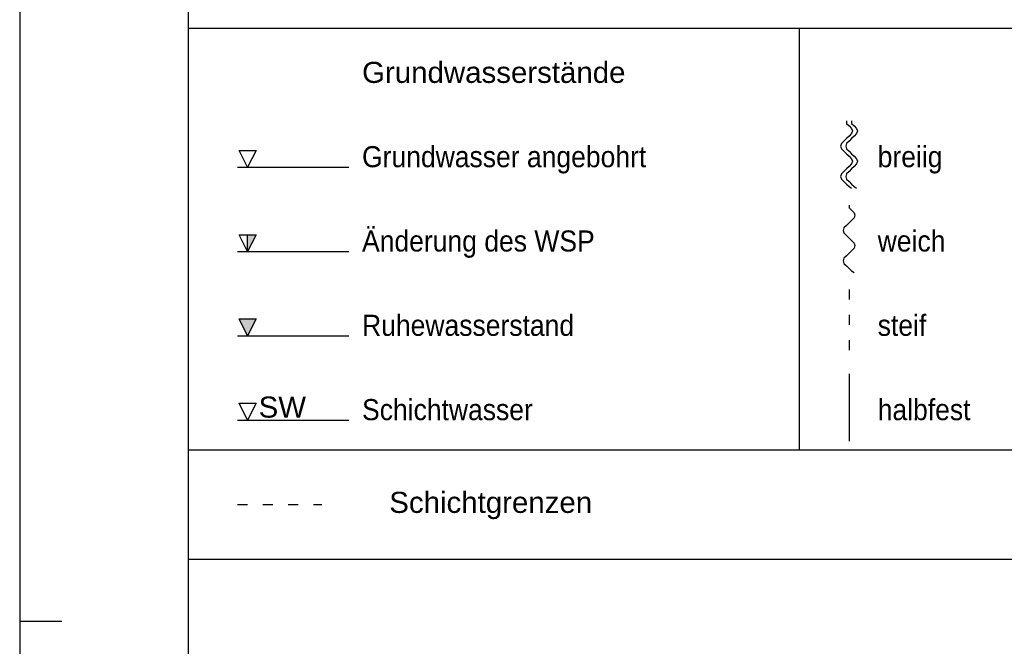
# Paper-space layout 'LEG-GEO DIN-A4' of a CAD drawing. Header units: metres. Extents: x 0 to 210, y 0 to 297.
# Tile 2 of 7: x 0 to 117, y 146 to 220. Entities that reach past the tile are written whole.
import ezdxf
from ezdxf.enums import TextEntityAlignment as Align

# ---------------------------------------------------------------- set-up
doc = ezdxf.new("R2010")
doc.units = ezdxf.units.M
doc.linetypes.add('ACAD_ISO03W100', pattern=[30, 12, -18])
for name, color, linetype in [('BG_GT_GW', 160, 'Continuous'), ('BG_GT_SCH_ALLE', 249, 'Continuous'), ('BG_GT_SCHICHT', 3, 'ACAD_ISO03W100'), ('ZZ_LAYOUT', 2, 'Continuous'), ('ZZ_LEGENDE', 1, 'Continuous')]:
    doc.layers.add(name, color=color, linetype=linetype)
doc.styles.add('ARI025_V', font='arial.ttf', dxfattribs={"height": 2.5})

# ---------------------------------------------------------------- blocks, each defined once
blk = doc.blocks.new('LTV_A4')
at = {"color": 2}
blk.add_line((0, 297), (0, 0), dxfattribs=at)
at = {"color": 5}
blk.add_line((20, 292), (20, 5), dxfattribs=at)
at = {"color": 6}
blk.add_line((0, 148.5), (5, 148.5), dxfattribs=at)
blk = doc.blocks.new('11330_LEG-QS')
at = {"layer": 'BG_GT_GW'}
for points in [[(-177.96, -97.65), (-176.96, -97.65), (-177.96, -99.65)], [(-178.96, -107.65), (-177.96, -109.65), (-176.96, -107.65)]]:
    blk.add_hatch(color=256, dxfattribs=at).paths.add_polyline_path(points)
for p, q in [((-179.16, -89.65), (-165.96, -89.65)), ((-177.96, -99.65), (-177.96, -97.65)), ((-179.16, -99.65), (-165.96, -99.65)), ((-179.16, -119.65), (-165.96, -119.65))]:
    blk.add_line(p, q, dxfattribs=at)
at = {"layer": 'BG_GT_GW', "linetype": 'Continuous'}
blk.add_line((-179.16, -109.65), (-165.96, -109.65), dxfattribs=at)
at = {"layer": 'BG_GT_GW'}
for points in [[(-177.96, -89.65), (-178.96, -87.65), (-176.96, -87.65)], [(-177.96, -99.65), (-178.96, -97.65), (-176.96, -97.65)], [(-177.96, -109.65), (-178.96, -107.65), (-176.96, -107.65)], [(-177.96, -119.65), (-178.96, -117.65), (-176.96, -117.65)]]:
    blk.add_lwpolyline(points, close=True, dxfattribs=at)
at = {"layer": 'BG_GT_SCH_ALLE', "linetype": 'Continuous'}
for p, q in [((-106.9, -84.15), (-106.9, -84.45)), ((-106.9, -84.45), (-106.6, -84.75)), ((-106.6, -84.75), (-106.3, -85.05)), ((-106.3, -84.15), (-106.3, -84.45)), ((-106.3, -84.45), (-106, -84.75)), ((-106.3, -85.05), (-106.2, -85.35)), ((-106, -84.75), (-105.7, -85.05)), ((-105.7, -85.05), (-105.6, -85.35)), ((-106.9, -86.25), (-107.2, -86.55)), ((-106.6, -85.95), (-106.9, -86.25)), ((-106.3, -85.65), (-106.6, -85.95)), ((-106.3, -86.25), (-106.6, -86.55)), ((-106.2, -85.35), (-106.3, -85.65)), ((-106, -85.95), (-106.3, -86.25)), ((-105.7, -85.65), (-106, -85.95)), ((-105.6, -85.35), (-105.7, -85.65)), ((-107.5, -86.85), (-107.6, -87.15)), ((-107.6, -87.15), (-107.5, -87.45)), ((-107.2, -86.55), (-107.5, -86.85)), ((-107.5, -87.45), (-107.2, -87.75)), ((-106.9, -86.85), (-107, -87.15)), ((-107, -87.15), (-106.9, -87.45)), ((-106.6, -86.55), (-106.9, -86.85)), ((-106.9, -87.45), (-106.6, -87.75)), ((-107.2, -87.75), (-106.9, -88.05)), ((-106.9, -88.05), (-106.6, -88.35)), ((-106.6, -87.75), (-106.3, -88.05)), ((-106.6, -88.35), (-106.3, -88.65)), ((-106.3, -88.05), (-106, -88.35)), ((-106.3, -88.65), (-106.2, -88.95)), ((-106, -88.35), (-105.7, -88.65)), ((-105.7, -88.65), (-105.6, -88.95)), ((-106.9, -89.85), (-107.2, -90.15)), ((-106.6, -89.55), (-106.9, -89.85)), ((-106.3, -89.25), (-106.6, -89.55)), ((-106.3, -89.85), (-106.6, -90.15)), ((-106.2, -88.95), (-106.3, -89.25)), ((-106, -89.55), (-106.3, -89.85)), ((-105.7, -89.25), (-106, -89.55)), ((-105.6, -88.95), (-105.7, -89.25)), ((-107.5, -90.45), (-107.6, -90.75)), ((-107.6, -90.75), (-107.5, -91.05)), ((-107.2, -90.15), (-107.5, -90.45)), ((-107.5, -91.05), (-107.2, -91.35)), ((-106.9, -90.45), (-107, -90.75)), ((-107, -90.75), (-106.9, -91.05)), ((-106.6, -90.15), (-106.9, -90.45)), ((-106.9, -91.05), (-106.6, -91.35)), ((-107.2, -91.35), (-106.9, -91.65)), ((-106.9, -91.65), (-106.6, -91.95)), ((-106.6, -91.35), (-106.3, -91.65)), ((-106.6, -91.95), (-106.3, -92.15)), ((-106.3, -91.65), (-106, -91.95)), ((-106, -91.95), (-105.7, -92.15)), ((-106.6, -94.15), (-106.6, -94.45)), ((-106.6, -94.45), (-106.3, -94.75)), ((-106.3, -94.75), (-106, -95.05)), ((-106, -95.65), (-106.3, -95.95)), ((-106, -95.05), (-105.9, -95.35)), ((-105.9, -95.35), (-106, -95.65)), ((-107.2, -96.85), (-107.3, -97.15)), ((-106.9, -96.55), (-107.2, -96.85)), ((-106.6, -96.25), (-106.9, -96.55)), ((-106.3, -95.95), (-106.6, -96.25)), ((-107.3, -97.15), (-107.2, -97.45)), ((-107.2, -97.45), (-106.9, -97.75)), ((-106.9, -97.75), (-106.6, -98.05)), ((-106.6, -98.05), (-106.3, -98.35)), ((-106.3, -98.35), (-106, -98.65)), ((-106, -99.25), (-106.3, -99.55)), ((-106, -98.65), (-105.9, -98.95)), ((-105.9, -98.95), (-106, -99.25)), ((-107.2, -100.45), (-107.3, -100.75)), ((-106.9, -100.15), (-107.2, -100.45)), ((-106.6, -99.85), (-106.9, -100.15)), ((-106.3, -99.55), (-106.6, -99.85)), ((-107.3, -100.75), (-107.2, -101.05)), ((-107.2, -101.05), (-106.9, -101.35)), ((-106.9, -101.35), (-106.6, -101.65)), ((-106.6, -101.65), (-106.3, -101.95)), ((-106.3, -101.95), (-106, -102.15)), ((-106.6, -114.15), (-106.6, -122.15))]:
    blk.add_line(p, q, dxfattribs=at)
at = {"layer": 'BG_GT_SCH_ALLE', "linetype": 'ACAD_ISO03W100', "ltscale": 0.1}
blk.add_line((-106.6, -104.15), (-106.6, -112.15), dxfattribs=at)
at = {"layer": 'BG_GT_SCHICHT', "ltscale": 0.1}
blk.add_line((-179.16, -129.65), (-169.16, -129.65), dxfattribs=at)
at = {"layer": 'ZZ_LEGENDE', "linetype": 'Continuous'}
for p, q in [((-185, -73.15), (0, -73.15)), ((-112.5, -73.15), (-112.5, -123.15)), ((-185, -123.15), (0, -123.15)), ((-185, -136.15), (0, -136.15))]:
    blk.add_line(p, q, dxfattribs=at)
at = {"layer": 'BG_GT_GW', "style": 'ARI025_V'}
blk.add_text('SW', height=2.5, dxfattribs=at).set_placement((-176.65, -119.35))
at = {"layer": 'ZZ_LEGENDE', "style": 'ARI025_V'}
blk.add_text('Grundwasserstände', height=2.5, dxfattribs=at).set_placement((-148.75, -79.65), align=Align.CENTER)
at = {"layer": 'ZZ_LEGENDE', "style": 'ARI025_V', "width": 0.9}
for s, p in [('Grundwasser angebohrt', (-164.38, -89.65)), ('breiig', (-103.2, -89.65)), ('Änderung des WSP', (-164.38, -99.65)), ('weich', (-103.2, -99.65)), ('Ruhewasserstand', (-164.38, -109.65)), ('steif', (-103.2, -109.65)), ('Schichtwasser', (-164.38, -119.65)), ('halbfest', (-103.2, -119.65))]:
    blk.add_text(s, height=2.5, dxfattribs=at).set_placement(p)
at = {"layer": 'ZZ_LEGENDE', "style": 'ARI025_V'}
blk.add_text('Schichtgrenzen', height=2.5, dxfattribs=at).set_placement((-161.15, -130.65))

psp = doc.layouts.new('LEG-GEO DIN-A4')

# ---------------------------------------------------------------- block references
at = {"layer": 'ZZ_LAYOUT'}
psp.add_blockref('LTV_A4', (0, 0), dxfattribs=at)
at = {"layer": 'ZZ_LEGENDE'}
psp.add_blockref('11330_LEG-QS', (205, 292), dxfattribs=at)

doc.saveas('drawing.dxf')
